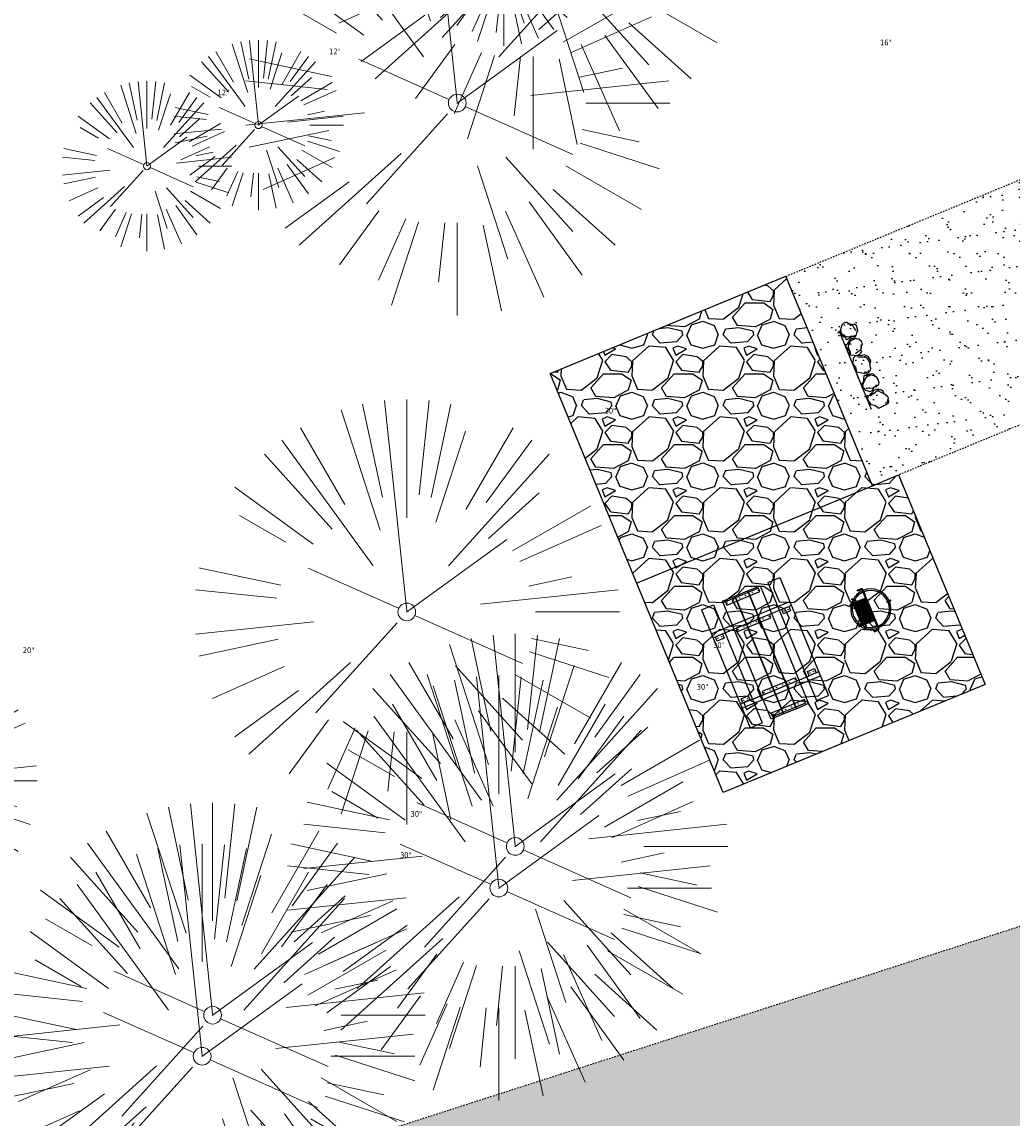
# Model space of a CAD drawing. Header units: feet. Extents: x 1133447 to 1140710, y 647622 to 649877.
# Tile 69 of 84: x 1134967 to 1135037, y 648955 to 649032. Entities that reach past the tile are written whole.
import ezdxf

# ---------------------------------------------------------------- set-up
doc = ezdxf.new("R2010")
doc.units = ezdxf.units.FT
doc.header["$MEASUREMENT"] = 0
doc.linetypes.add('RAD', pattern=[0.13, 0.08, -0.05])
for name, color, linetype, lineweight in [('-ANGLE-IRON', 8, 'Continuous', 25), ('V-SITE-VEGE', 8, 'Continuous', 18), ('V-SITE-VEGE-TEXT', 8, 'Continuous', 18)]:
    doc.layers.add(name, color=color, linetype=linetype, lineweight=lineweight)
for name, color, linetype in [('-BARRIERROCK', 6, 'Continuous'), ('-BOLTS-LAGS-SCREWS', 7, 'Continuous'), ('-CONCRETE', 9, 'Continuous'), ('-HARDWARE', 7, 'Continuous'), ('-TIMBER', 5, 'Continuous'), ('C-CAMPSITE-PADS', 6, 'Continuous'), ('C-PRKG-ASPH', 8, 'Continuous'), ('C-PRKG-GRVL', 8, 'Continuous'), ('C-PRKG-WHEL-STOP', 9, 'Continuous'), ('C-ROAD-GRVL', 1, 'RAD'), ('C-SWLK-GRVL-PATT', 8, 'Continuous'), ('G-XREF', 7, 'Continuous'), ('L-BARRIERROCK', 6, 'Continuous')]:
    doc.layers.add(name, color=color, linetype=linetype)
doc.styles.add('SEI-Dim & Leader', font='tahoma.ttf')
pattern_1 = [(37.50000000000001, (0, 0), (-0.06299335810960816, 1.926823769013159), [0, -1.52, 0, -1.7, 0, -1.625]), (7.499999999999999, (0, 0), (1.769776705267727, 2.82214606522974), [0, -0.82, 0, -1.37, 0, -0.525]), (327.5, (-1.23, 0), (3.114141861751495, 0.005659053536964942), [0, -0.5, 0, -1.8, 0, -2.35]), (317.5, (-1.23, 0), (3.006126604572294, 0.8776755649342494), [0, -0.25, 0, -1.18, 0, -1.35])]
pattern_2 = [(115, (0, 0), (-1.132884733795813, -0.5282728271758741), [])]

# ---------------------------------------------------------------- blocks, each defined once
blk = doc.blocks.new('V-SITE-VEGE-Coniferious Tree 2')
at = {"color": 0, "linetype": 'ByBlock'}
for p, q in [((-0.0003172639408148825, 0.0025937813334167), (-0.05229705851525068, 0.4972664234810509)), ((-3.601054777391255e-05, 0.2219193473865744), (-3.601054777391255e-05, 0.5000060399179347)), ((0.02890183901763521, 0.2753366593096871), (0.05222503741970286, 0.4972664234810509)), ((-0.06264093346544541, 0.1926377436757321), (-0.1545378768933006, 0.4755369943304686)), ((-0.0574950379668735, 0.2703678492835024), (-0.1039851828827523, 0.4890788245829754)), ((0.0571938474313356, 0.2692740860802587), (0.1039131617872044, 0.4890788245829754)), ((-0.1460065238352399, 0.2528363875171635), (-0.2500390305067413, 0.4330260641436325)), ((0.06850648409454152, 0.2109817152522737), (0.1382469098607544, 0.425630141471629)), ((0.139142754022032, 0.2410654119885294), (0.2499670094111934, 0.4330260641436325)), ((-0.07913071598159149, 0.1088658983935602), (-0.2939353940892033, 0.4045257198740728)), ((0.1868724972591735, 0.2572635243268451), (0.2938633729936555, 0.4045257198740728)), ((-0.1756943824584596, 0.1950752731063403), (-0.3346129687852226, 0.3715878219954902)), ((0.09777767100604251, 0.108636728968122), (0.3345409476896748, 0.3715878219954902)), ((-0.2201011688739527, 0.1598873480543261), (-0.4045617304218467, 0.2938993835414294)), ((0.1919663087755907, 0.1728666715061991), (0.3115823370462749, 0.2805763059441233)), ((0.2487690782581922, 0.143647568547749), (0.4329900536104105, 0.2500030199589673)), ((-0.2844040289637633, 0.1641894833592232), (-0.393144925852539, 0.2269610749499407)), ((0.2658942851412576, 0.1183972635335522), (0.4567507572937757, 0.2033670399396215)), ((-0.0009318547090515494, -0.0006770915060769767), (0.2349564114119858, 0.1707208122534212)), ((-0.2961437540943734, 0.06292784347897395), (-0.4891148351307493, 0.1039491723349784)), ((-0.01992166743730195, 0.008854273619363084), (-0.2318825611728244, 0.1032199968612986)), ((0.2872695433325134, 0.06106323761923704), (0.3884790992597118, 0.08257391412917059)), ((-0.3060292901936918, 0.03215663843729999), (-0.4973024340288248, 0.05226104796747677)), ((0.173080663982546, 0.01818771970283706), (0.497230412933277, 0.05226104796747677)), ((0.3024988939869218, 0), (0.4999700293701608, 0)), ((-0.2182782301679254, -0.02292736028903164), (-0.4973024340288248, -0.05226104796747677)), ((-0.02300503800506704, -0.02554197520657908), (-0.2137781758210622, -0.2373882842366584)), ((0.01849546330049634, -0.008260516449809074), (0.2719985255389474, -0.1211160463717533)), ((-0.302185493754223, -0.0642195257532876), (-0.4891148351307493, -0.1039491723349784)), ((0.2936342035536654, -0.06241742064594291), (0.4274066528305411, -0.09084484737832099)), ((0.2891445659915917, -0.09395946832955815), (0.4755009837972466, -0.1545018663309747)), ((-0.2881436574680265, -0.1282723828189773), (-0.4568227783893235, -0.2033670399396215)), ((-0.1320480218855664, -0.1188660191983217), (-0.3716238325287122, -0.3345769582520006)), ((0.1143820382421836, -0.1271057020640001), (0.2718110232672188, -0.301920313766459)), ((0.04781873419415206, -0.1473038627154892), (0.1192466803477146, -0.3671294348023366)), ((0.2555295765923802, -0.1475434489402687), (0.4329900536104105, -0.2500030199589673)), ((-0.254528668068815, -0.1848980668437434), (-0.4045617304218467, -0.2938993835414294)), ((0.2253521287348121, -0.2029399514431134), (0.3715518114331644, -0.3345769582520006)), ((-0.1842986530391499, -0.2536176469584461), (-0.2766747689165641, -0.3807650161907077)), ((0.1131111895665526, -0.2541280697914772), (0.2033310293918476, -0.4567867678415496)), ((0.1688618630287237, -0.2324611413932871), (0.2938633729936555, -0.4045257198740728)), ((-0.1213812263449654, -0.2725449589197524), (-0.1855903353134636, -0.4167758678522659)), ((-0.09098502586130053, -0.2799408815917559), (-0.1545378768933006, -0.4755369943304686)), ((-0.02966136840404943, -0.2817638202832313), (-0.04434904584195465, -0.4216092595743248)), ((-3.601054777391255e-05, -0.2817638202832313), (-3.601054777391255e-05, -0.5000060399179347)), ((0.06104806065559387, -0.2873055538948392), (0.1039131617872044, -0.4890788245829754))]:
    blk.add_line(p, q, dxfattribs=at)
blk.add_circle((-3.601054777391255e-05, 0), 0.02083358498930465)
blk = doc.blocks.new('C_XBASE-PACTOLA_02403811')
at = {"layer": 'V-SITE-VEGE'}
for p, xscale, yscale, zscale in [((1135003.066, 649038.141), 29.99963760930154, 29.99963760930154, 29.99963760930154), ((1134997.717, 649026.387), 29.99963760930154, 29.99963760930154, 29.99963760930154), ((1134994.156, 648990.465), 29.99963760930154, 29.99963760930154, 29.99963760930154), ((1135001.808, 648973.914), 29.99963760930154, 29.99963760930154, 29.99963760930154), ((1134958.084, 648978.557), 19.99975840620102, 19.99975840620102, 19.99975840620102), ((1135000.651, 648970.974), 29.99963760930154, 29.99963760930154, 29.99963760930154), ((1134980.457, 648962.003), 29.99963760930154, 29.99963760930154, 29.99963760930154), ((1134979.718, 648959.1), 29.99963760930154, 29.99963760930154, 29.99963760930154)]:
    blk.add_blockref('V-SITE-VEGE-Coniferious Tree 2', p, dxfattribs=dict(at, xscale=xscale, yscale=yscale, zscale=zscale))
at = {"layer": 'V-SITE-VEGE', "xscale": 11.99985504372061, "yscale": 11.99985504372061, "zscale": 11.99985504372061, "rotation": 8.537736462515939e-07}
for p in [(1135001.001, 649036.437), (1134983.691, 649024.834), (1134975.822, 649021.938)]:
    blk.add_blockref('V-SITE-VEGE-Coniferious Tree 2', p, dxfattribs=at)
at = {"layer": 'V-SITE-VEGE-TEXT', "char_height": 0.4, "attachment_point": 7, "style": 'SEI-Dim & Leader'}
for s, insert in [('16"', (1135027.542083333, 649030.463)), ('12"', (1134988.6745625, 649029.834)), ('12"', (1134980.8055625, 649026.938)), ('30"', (1135008.11490625, 649004.465)), ('20"', (1134967.056604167, 648987.557)), ('30"', (1135015.76690625, 648987.914)), ('30"', (1135014.60990625, 648984.974)), ('30"', (1134994.41590625, 648976.003)), ('30"', (1134993.67690625, 648973.1))]:
    blk.add_mtext(s, dxfattribs=dict(at, insert=insert))
blk = doc.blocks.new("3'_BarrierRock")
at = {"layer": '-BARRIERROCK', "flags": 128}
for points in [[(7.788745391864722, -10.83599130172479), (15.37584164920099, -7.013299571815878), (15.29339322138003, 5.772875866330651), (15.53940092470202, 11.48821756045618), (12.61293536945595, 13.25443124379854), (9.559602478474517, 14.020650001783), (7.896299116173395, 15.17149251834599), (5.0074623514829, 15.27774238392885), (1.184128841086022, 13.5566322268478), (-1.773717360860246, 12.30032189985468), (-4.668762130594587, 12.49504304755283), (-6.532605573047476, 12.75826500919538), (-9.693894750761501, 10.83101043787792), (-13.81968260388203, 6.597990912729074), (-15.03526147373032, 2.502188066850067), (-15.26967657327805, -0.6090469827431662), (-14.52306864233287, -2.735788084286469), (-13.24140319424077, -4.423817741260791), (-11.73157866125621, -10.28614114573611), (-10.431383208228, -14.56568854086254), (-7.82677889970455, -16.37545728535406), (-5.721542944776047, -17.40100748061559), (3.706213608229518, -16.32156577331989), (7.788745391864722, -10.83599130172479)], [(-9.711106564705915, -10.39331387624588), (-10.5300777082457, -7.445199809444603), (-11.71742566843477, -0.8881917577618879), (-11.78460385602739, 1.381934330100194), (-12.21957472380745, 2.822567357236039), (-12.05729048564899, 4.284038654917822), (-10.69748708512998, 6.20744678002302), (-9.49682440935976, 7.089662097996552), (-8.10341169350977, 7.878026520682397), (-6.436167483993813, 9.303217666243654), (-4.026830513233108, 11.00878191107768), (-1.773717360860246, 12.30032189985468)], [(8.960381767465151, 12.60775377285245), (12.36066444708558, 11.15115335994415), (13.19341137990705, 9.417106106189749), (13.26279921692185, 7.683076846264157), (13.26279921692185, 5.810297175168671)]]:
    blk.add_lwpolyline(points, dxfattribs=at)
blk = doc.blocks.new("5'_BarrierRock")
at = {"layer": 'L-BARRIERROCK', "flags": 128}
for points in [[(3.796977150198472, 25.21031587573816), (-3.971151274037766, 23.41838866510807), (-10.84293678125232, 21.02912666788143), (-17.7147222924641, 19.53586684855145), (-22.19627771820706, 16.54930863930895), (-24.28770915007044, 10.27760197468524), (-26.0803419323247, 0.1233349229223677), (-25.48279766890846, -2.863184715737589), (-26.97668484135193, -7.044335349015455), (-29.06806322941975, -9.732226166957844), (-29.36686187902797, -13.31608058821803), (-11.14168239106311, -24.66494006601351), (-9.05030400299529, -29.74205430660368), (-9.05030400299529, -31.53398151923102), (-8.751505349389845, -33.62457612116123), (-1.87971984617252, -34.52053972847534), (7.680988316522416, -31.83264891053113), (16.04666099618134, -30.04072169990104), (19.63192655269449, -27.3528308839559), (27.10125632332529, -18.69186222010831), (28.89388910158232, -9.433597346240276), (24.11353502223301, -5.551075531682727), (22.02210359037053, 1.616633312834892), (21.42455933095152, 6.096412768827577), (20.82701507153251, 11.17356558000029), (21.12581372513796, 15.05604882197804), (19.03438229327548, 18.63990324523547), (15.15031808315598, 22.22375766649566), (3.796977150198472, 25.21031587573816)], [(-24.28770915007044, -3.759148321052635), (-24.28770915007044, 1.317965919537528), (-22.19627771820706, 8.187007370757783), (-18.61101215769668, 13.26412161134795), (-14.42820234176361, 18.04260703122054), (-11.44048104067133, 19.83453424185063)], [(-20.40364493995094, 4.603152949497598), (-21.8975321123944, -2.56455589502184), (-21.29998785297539, -6.447039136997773), (-20.40364493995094, -9.433597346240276), (-17.11717803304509, -15.70534258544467), (-12.93431516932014, -18.99052961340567), (-6.958872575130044, -26.75553466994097), (-5.46498540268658, -29.44342548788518), (-3.373607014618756, -30.63801791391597), (-1.87971984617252, -30.63801791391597)], [(17.54049512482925, 10.8748981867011), (21.62729471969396, 1.526720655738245), (22.61964785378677, -6.148371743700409), (17.24174951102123, -14.21204419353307), (15.44911673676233, -18.39319482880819), (13.35768530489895, -22.87301285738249), (12.1625967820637, -25.56090367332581)]]:
    blk.add_lwpolyline(points, dxfattribs=at)
blk = doc.blocks.new('Wheel_Stop')
at = {"layer": 'Defpoints'}
blk.add_line((-35.99999999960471, 6.749999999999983), (36, 6.749999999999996), dxfattribs=at)
at = {"layer": 'L-BARRIERROCK'}
for name, p, xscale, yscale, zscale, rotation in [("3'_BarrierRock", (2.711236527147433, -1.001804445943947), 0.4999999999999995, 0.4999999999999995, 0.4999999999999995, 145.0722838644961), ("5'_BarrierRock", (19.27620131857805, -0.7989231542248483), 0.25, 0.25, 0.25, 225.0722838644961), ("5'_BarrierRock", (33.95408758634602, -0.1712785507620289), 0.2499999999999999, 0.2499999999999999, 0.2499999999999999, 307.3245524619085), ("3'_BarrierRock", (-29.38382167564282, -2.169359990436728), 0.4999999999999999, 0.4999999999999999, 0.4999999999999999, 185.0722838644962), ("5'_BarrierRock", (-14.1621457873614, -1.887886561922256), 0.25, 0.25, 0.25, 185.0722838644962)]:
    blk.add_blockref(name, p, dxfattribs=dict(at, xscale=xscale, yscale=yscale, zscale=zscale, rotation=rotation))
blk = doc.blocks.new('10FT_Precast Table')
at = {"layer": '-ANGLE-IRON'}
for p, q in [((-28.53399626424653, 27.12499979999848), (-28.53399626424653, 33.62500020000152)), ((-28.53399626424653, 33.62500020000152), (-24.53403626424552, 33.62500020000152)), ((-24.53403626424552, 33.62500020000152), (-24.53403626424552, 27.12499979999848)), ((28.46604333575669, 27.12499979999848), (28.46604333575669, 33.62500020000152)), ((28.46604333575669, 33.62500020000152), (32.4660033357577, 33.62500020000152)), ((32.4660033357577, 33.62500020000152), (32.4660033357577, 27.12499979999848)), ((-24.53403626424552, 27.12499979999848), (-28.53399626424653, 27.12499979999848)), ((32.4660033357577, 27.12499979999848), (28.46604333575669, 27.12499979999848)), ((-49.49999999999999, 15.84066587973), (-52.49999999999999, 15.84066587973)), ((-52.49999999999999, 15.84066587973), (-52.49999999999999, -14.65933416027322)), ((-49.49999999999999, -14.65933416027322), (-49.49999999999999, 15.84066587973)), ((-25.53399626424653, 15.8406658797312), (-28.53399626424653, 15.8406658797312)), ((-28.53399626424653, 15.8406658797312), (-28.53399626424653, -14.65933416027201)), ((-25.53399626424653, -14.65933416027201), (-25.53399626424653, 15.8406658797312)), ((32.4660033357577, 15.84066587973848), (29.4660033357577, 15.84066587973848)), ((29.4660033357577, 15.84066587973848), (29.4660033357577, -14.65933416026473)), ((32.4660033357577, -14.65933416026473), (32.4660033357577, 15.84066587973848)), ((52.50000000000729, 15.8406658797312), (49.50000000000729, 15.8406658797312)), ((49.50000000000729, 15.8406658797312), (49.50000000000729, -14.65933416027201)), ((52.50000000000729, -14.65933416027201), (52.50000000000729, 15.8406658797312)), ((-52.49999999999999, -14.65933416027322), (-49.49999999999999, -14.65933416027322)), ((-28.53399626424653, -14.65933416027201), (-25.53399626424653, -14.65933416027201)), ((29.4660033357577, -14.65933416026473), (32.4660033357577, -14.65933416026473)), ((49.50000000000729, -14.65933416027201), (52.50000000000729, -14.65933416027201)), ((-28.53399626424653, -33.62500019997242), (-28.53399626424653, -27.12499979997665)), ((-28.53399626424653, -27.12499979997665), (-24.53403626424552, -27.12499979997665)), ((-24.53403626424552, -27.12499979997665), (-24.53403626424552, -33.62500019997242)), ((28.46604333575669, -33.62500019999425), (28.46604333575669, -27.1249997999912)), ((28.46604333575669, -27.1249997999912), (32.4660033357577, -27.1249997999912)), ((32.4660033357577, -27.1249997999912), (32.4660033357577, -33.62500019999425)), ((-24.53403626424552, -33.62500019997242), (-28.53399626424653, -33.62500019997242)), ((32.4660033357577, -33.62500019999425), (28.46604333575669, -33.62500019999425))]:
    blk.add_line(p, q, dxfattribs=at)
at = {"layer": '-BOLTS-LAGS-SCREWS'}
for centre in [(-26.53401626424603, 32.12500020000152), (-26.53401626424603, 28.62499979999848), (30.46602333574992, 32.12500020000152), (30.46602333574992, 28.62499979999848), (-50.99999999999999, 14.84066987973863), (-50.99999999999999, 9.340670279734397), (-27.03399626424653, 14.84066987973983), (-27.03399626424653, 9.340670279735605), (30.9660033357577, 14.84066987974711), (30.9660033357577, 9.34067027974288), (51.00000000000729, 14.84066987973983), (51.00000000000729, 9.340670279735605), (-50.99999999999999, 3.340670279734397), (-27.03399626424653, 3.340670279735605), (30.9660033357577, 3.340670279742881), (51.00000000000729, 3.340670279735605), (-50.99999999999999, -2.159338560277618), (-50.99999999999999, -8.159338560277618), (-27.03399626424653, -2.15933856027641), (-27.03399626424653, -8.15933856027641), (30.9660033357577, -2.159338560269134), (30.9660033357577, -8.159338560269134), (51.00000000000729, -2.15933856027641), (51.00000000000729, -8.15933856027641), (-50.99999999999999, -13.65933816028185), (-27.03399626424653, -13.65933816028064), (30.9660033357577, -13.65933816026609), (51.00000000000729, -13.65933816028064), (-26.53401626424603, -28.62499979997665), (-26.53401626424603, -32.12500019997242), (30.46602333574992, -28.6249997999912), (30.46602333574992, -32.12500019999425)]:
    blk.add_circle(centre, 0.15625000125, dxfattribs=at)
at = {"layer": '-CONCRETE'}
for p, q in [((-32.03399630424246, -35.99999999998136), (-32.03399630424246, 35.99999999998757)), ((-28.53399626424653, 35.99999999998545), (-28.53399626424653, 33.62500020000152)), ((32.4660033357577, 36), (32.4660033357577, 33.62500020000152)), ((35.96600337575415, -35.99999999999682), (35.96600337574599, 35.99999999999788)), ((-28.53399626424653, -27.12499979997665), (-28.53399626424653, 27.12499979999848)), ((32.4660033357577, -27.1249997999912), (32.4660033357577, 27.12499979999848)), ((-28.53399626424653, -35.99999999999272), (-28.53399626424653, -33.62500019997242)), ((32.4660033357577, -33.62500019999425), (32.4660033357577, -36))]:
    blk.add_line(p, q, dxfattribs=at)
at = {"layer": '-TIMBER'}
for p, q in [((-53.99999999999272, 24.74999999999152), (-54, 35.99999999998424)), ((-54, 35.99999999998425), (54, 36.0000000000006)), ((54.00000000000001, 24.75000000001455), (54.00000000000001, 36)), ((-54, 24.74999999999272), (53.99999999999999, 24.74999999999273)), ((-53.99999999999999, 6.465667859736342), (-53.99999999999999, 17.71566785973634)), ((-53.99999999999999, 17.71566785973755), (54, 17.71566785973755)), ((54.00000000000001, 17.71566785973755), (54.00000000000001, 6.46566785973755)), ((-53.99999999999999, 6.46566785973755), (54, 6.46566785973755)), ((-53.99999999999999, -5.034336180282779), (-53.99999999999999, 6.215667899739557)), ((-53.99999999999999, 6.215667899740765), (54, 6.215667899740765)), ((54.00000000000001, 6.215667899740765), (54.00000000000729, -5.034336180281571)), ((54.00000000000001, -5.034336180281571), (-53.99999999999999, -5.034336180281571)), ((-53.99999999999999, -16.53433614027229), (-53.99999999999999, -5.28433614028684)), ((54.00000000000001, -5.284336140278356), (-53.99999999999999, -5.284336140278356)), ((54.00000000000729, -5.28433614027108), (54.00000000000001, -16.53433614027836)), ((54.00000000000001, -16.53433614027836), (-53.99999999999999, -16.53433614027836)), ((-54, -35.99999999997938), (-53.99999999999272, -24.74999999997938)), ((-54, -24.74999999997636), (53.99999999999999, -24.75000000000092)), ((54.00000000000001, -36), (54.00000000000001, -24.75)), ((-54, -35.99999999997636), (53.99999999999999, -36.00000000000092))]:
    blk.add_line(p, q, dxfattribs=at)
blk = doc.blocks.new('*X439')
at = {"color": 0}
for p, q in [((146.0622026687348, 353.5980429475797), (146.1426743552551, 353.6785146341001)), ((146.0622026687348, 352.8909361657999), (146.8122026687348, 353.6409361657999)), ((146.0622026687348, 352.5373827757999), (146.8122026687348, 353.2873827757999)), ((146.0622026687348, 351.8302759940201), (146.8122026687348, 352.5802759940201)), ((146.0622026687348, 351.4767226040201), (146.8122026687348, 352.2267226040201)), ((146.0622026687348, 350.7696158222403), (146.8122026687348, 351.5196158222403)), ((146.3246548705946, 350.6785146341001), (146.8122026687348, 351.1660624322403))]:
    blk.add_line(p, q, dxfattribs=at)
blk = doc.blocks.new('Pilot Rocks FS-30_18_PA')
at = {"layer": '-HARDWARE'}
for p, q in [((-8.817777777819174, 0.04421580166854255), (-17.86666666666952, 0.04421580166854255)), ((-17.86666666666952, 0.04421580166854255), (-12.77892653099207, 0.04421580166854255)), ((-10.20000000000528, 0.04421580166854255), (10.19999999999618, 0.04421580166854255)), ((8.817777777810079, 0.04421580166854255), (17.86666666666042, 0.04421580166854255)), ((12.77892653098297, 0.04421580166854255), (17.86666666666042, 0.04421580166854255)), ((-18.93333333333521, -4.555784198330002), (-18.93333333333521, -1.355784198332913)), ((-18.93333333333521, -1.355784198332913), (-18.86666666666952, -1.355784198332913)), ((-18.86666666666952, -1.355784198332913), (-18.86666666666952, -0.9557841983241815)), ((-18.86666666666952, -1.355784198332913), (-18.86666666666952, -0.9557841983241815)), ((-18.20000000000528, -1.355784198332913), (-18.20000000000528, -0.9557841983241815)), ((-18.20000000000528, -0.9557841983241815), (-18.20000000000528, -1.355784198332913)), ((-18.20000000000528, -1.355784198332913), (-18.13333333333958, -1.355784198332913)), ((-18.13333333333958, -1.355784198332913), (-18.13333333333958, -4.555784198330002)), ((-8.817777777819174, -0.6224508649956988), (-17.86666666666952, -0.6224508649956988)), ((-13.33940419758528, -0.6224508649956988), (-17.86666666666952, -0.6224508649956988)), ((-10.20000000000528, -0.6224508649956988), (10.19999999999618, -0.6224508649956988)), ((-10.20000000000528, -0.6224508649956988), (-10.20000000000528, -11.31238912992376)), ((-9.533333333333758, -0.6224508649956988), (-9.533333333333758, -11.31238912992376)), ((-8.817777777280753, -0.6224508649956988), (-8.817777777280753, -11.64572246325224)), ((-8.284444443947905, -0.6224508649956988), (-8.284444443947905, -11.64572246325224)), ((-7.502222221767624, -0.6224508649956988), (-7.502222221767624, -11.64572246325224)), ((-6.9688888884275, -0.6224508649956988), (-6.9688888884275, -11.64572246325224)), ((-6.18666666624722, -0.6224508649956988), (-6.18666666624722, -11.64572246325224)), ((-5.653333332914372, -0.6224508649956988), (-5.653333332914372, -11.64572246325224)), ((-4.871111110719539, -0.6224508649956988), (-4.871111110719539, -11.64572246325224)), ((-4.337777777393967, -0.6224508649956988), (-4.337777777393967, -11.64572246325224)), ((-3.555555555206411, -0.6224508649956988), (-3.555555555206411, -11.64572246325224)), ((-3.022222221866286, -0.6224508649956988), (-3.022222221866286, -11.64572246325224)), ((-2.23999999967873, -0.6224508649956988), (-2.23999999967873, -11.64572246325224)), ((-1.706666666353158, -0.6224508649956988), (-1.706666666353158, -11.64572246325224)), ((-0.9244444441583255, -0.6224508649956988), (-0.9244444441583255, -11.64572246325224)), ((-0.3911111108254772, -0.6224508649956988), (-0.3911111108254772, -11.64572246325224)), ((0.3911111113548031, -0.6224508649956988), (0.3911111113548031, -11.64572246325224)), ((0.9244444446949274, -0.6224508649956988), (0.9244444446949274, -11.64572246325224)), ((1.706666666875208, -0.6224508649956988), (1.706666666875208, -11.64572246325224)), ((2.240000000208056, -0.6224508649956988), (2.240000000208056, -11.64572246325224)), ((3.022222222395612, -0.6224508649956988), (3.022222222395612, -11.64572246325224)), ((3.555555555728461, -0.6224508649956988), (3.555555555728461, -11.64572246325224)), ((4.337777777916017, -0.6224508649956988), (4.337777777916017, -11.64572246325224)), ((4.871111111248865, -0.6224508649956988), (4.871111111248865, -11.64572246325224)), ((5.653333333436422, -0.6224508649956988), (5.653333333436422, -11.64572246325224)), ((6.18666666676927, -0.6224508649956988), (6.18666666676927, -11.64572246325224)), ((6.968888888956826, -0.6224508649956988), (6.968888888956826, -11.64572246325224)), ((7.502222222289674, -0.6224508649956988), (7.502222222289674, -11.64572246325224)), ((8.28444444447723, -0.6224508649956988), (8.28444444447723, -11.64572246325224)), ((8.817777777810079, -0.6224508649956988), (8.817777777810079, -11.64572246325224)), ((17.86666666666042, -0.6224508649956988), (8.817777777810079, -0.6224508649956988)), ((9.533333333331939, -0.6224508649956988), (9.533333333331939, -11.31238912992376)), ((10.19999999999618, -0.6224508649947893), (10.19999999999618, -11.31238912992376)), ((18.13333333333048, -4.555784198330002), (18.13333333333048, -1.355784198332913)), ((18.13333333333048, -1.355784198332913), (18.19999999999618, -1.355784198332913)), ((18.93333333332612, -4.555784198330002), (18.13333333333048, -4.555784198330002)), ((18.19999999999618, -1.355784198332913), (18.19999999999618, -0.9557841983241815)), ((18.19999999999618, -1.355784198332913), (18.19999999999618, -0.9557841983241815)), ((18.86666666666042, -1.355784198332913), (18.86666666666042, -0.9557841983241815)), ((18.86666666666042, -0.9557841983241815), (18.86666666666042, -1.355784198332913)), ((18.86666666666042, -1.355784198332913), (18.93333333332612, -1.355784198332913)), ((18.93333333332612, -1.355784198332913), (18.93333333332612, -4.555784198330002)), ((-10.20000000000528, -11.31238912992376), (-10.20000000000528, -14.84572246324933)), ((-10.20000000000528, -13.68324198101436), (-10.20000000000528, -14.84572246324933)), ((-9.533333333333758, -11.31238912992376), (-9.533333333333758, -14.84572246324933)), ((-9.533333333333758, -11.64572246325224), (9.533333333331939, -11.64572246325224)), ((-9.533333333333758, -12.31238912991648), (9.533333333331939, -12.31238912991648)), ((-9.533333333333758, -14.84572246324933), (-9.533333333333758, -14.47618734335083)), ((9.533333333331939, -11.31238912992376), (9.533333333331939, -14.84572246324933)), ((9.533333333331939, -14.47618734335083), (9.533333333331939, -14.84572246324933)), ((10.19999999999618, -11.31238912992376), (10.19999999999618, -14.84572246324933)), ((10.19999999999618, -14.84572246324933), (10.19999999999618, -13.68324198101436))]:
    blk.add_line(p, q, dxfattribs=at)
at = {"layer": '-HARDWARE', "flags": 128}
for points in [[(0.04426932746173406, 18.18944163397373, 1), (-0.6223972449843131, 18.18908719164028), (-0.6206959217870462, 14.98908764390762, 1), (0.04597065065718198, 14.98944208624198), (0.04426932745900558, 18.18944163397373)], [(-11.77825193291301, -8.933957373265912, -1), (-11.29140720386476, -9.3893985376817), (-13.47752479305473, -11.72625323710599, -1), (-13.96436952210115, -11.27081207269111), (-11.77825193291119, -8.93395737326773)], [(11.77825193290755, -8.933957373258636, 1), (11.29140720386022, -9.389398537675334), (13.47752479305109, -11.72625323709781, 1), (13.96436952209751, -11.27081207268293), (11.77825193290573, -8.933957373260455)]]:
    blk.add_lwpolyline(points, format="xyb", dxfattribs=at)
at = {"layer": '-HARDWARE'}
for points in [[(-18.93333333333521, -4.555784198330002), (-18.93333333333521, -1.355784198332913), (-18.13333333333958, -1.355784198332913), (-18.13333333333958, -4.555784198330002)], [(-7.502222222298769, -11.64572246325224), (-8.28444444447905, -11.64572246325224), (-8.28444444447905, -0.6224508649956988), (-7.502222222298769, -0.6224508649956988)], [(-6.186666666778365, -11.64572246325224), (-6.968888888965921, -11.64572246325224), (-6.968888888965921, -0.6224508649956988), (-6.186666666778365, -0.6224508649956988)], [(-4.87111111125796, -11.64572246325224), (-5.653333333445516, -11.64572246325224), (-5.653333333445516, -0.6224508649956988), (-4.87111111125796, -0.6224508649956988)], [(-3.555555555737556, -11.64572246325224), (-4.337777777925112, -11.64572246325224), (-4.337777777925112, -0.6224508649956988), (-3.555555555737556, -0.6224508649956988)], [(-2.240000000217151, -11.64572246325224), (-3.022222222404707, -11.64572246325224), (-3.022222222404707, -0.6224508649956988), (-2.240000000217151, -0.6224508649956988)], [(-0.9244444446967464, -11.64572246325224), (-1.706666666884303, -11.64572246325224), (-1.706666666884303, -0.6224508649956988), (-0.9244444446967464, -0.6224508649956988)], [(-0.3911111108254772, -11.64572246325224), (0.3911111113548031, -11.64572246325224), (0.3911111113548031, -0.6224508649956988), (-0.3911111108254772, -0.6224508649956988)], [(0.9244444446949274, -11.64572246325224), (1.706666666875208, -11.64572246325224), (1.706666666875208, -0.6224508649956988), (0.9244444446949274, -0.6224508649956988)], [(2.240000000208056, -11.64572246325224), (3.022222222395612, -11.64572246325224), (3.022222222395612, -0.6224508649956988), (2.240000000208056, -0.6224508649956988)], [(3.555555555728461, -11.64572246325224), (4.337777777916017, -11.64572246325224), (4.337777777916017, -0.6224508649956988), (3.555555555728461, -0.6224508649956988)], [(4.871111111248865, -11.64572246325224), (5.653333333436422, -11.64572246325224), (5.653333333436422, -0.6224508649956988), (4.871111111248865, -0.6224508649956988)], [(6.18666666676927, -11.64572246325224), (6.968888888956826, -11.64572246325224), (6.968888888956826, -0.6224508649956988), (6.18666666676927, -0.6224508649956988)], [(7.502222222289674, -11.64572246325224), (8.28444444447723, -11.64572246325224), (8.28444444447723, -0.6224508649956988), (7.502222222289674, -0.6224508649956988)], [(18.93333333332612, -4.555784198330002), (18.93333333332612, -1.355784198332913), (18.13333333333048, -1.355784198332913), (18.13333333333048, -4.555784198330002)]]:
    blk.add_lwpolyline(points, close=True, dxfattribs=at)
for centre, radius, start, end in [((0, 9.094947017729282e-13), 17.06666666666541, 0.1484403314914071, 179.8515596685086), ((0, 0), 15.73333333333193, 0.1610200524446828, 179.8389799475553), ((-17.86666666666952, -0.9557841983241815), 1, 90, 180), ((-17.86666666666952, -0.9557841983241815), 1, 90, 180), ((17.86666666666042, -0.9557841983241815), 1, 0, 90), ((17.86666666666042, -0.9557841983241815), 1, 0, 90), ((-17.86666666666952, -0.9557841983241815), 0.3333333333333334, 90, 180), ((-17.86666666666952, -0.9557841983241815), 0.3333333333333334, 90, 180), ((0, 9.094947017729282e-13), 17.06666666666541, 182.0901397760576, 220.7490543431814), ((0, 0), 15.73333333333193, 182.2673591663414, 220.2247561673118), ((0, 0), 15.73333333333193, 319.7752438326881, 357.7326408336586), ((0, 9.094947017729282e-13), 17.06666666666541, 319.2509456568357, 357.9098602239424), ((17.86666666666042, -0.9557841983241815), 0.3333333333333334, 0, 90), ((17.86666666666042, -0.9557841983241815), 0.3333333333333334, 0, 90), ((-9.094947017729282e-13, 1.818989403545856e-12), 17.06666666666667, 220.7490543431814, 233.2977773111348), ((-9.094947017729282e-13, 1.818989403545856e-12), 15.73333333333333, 220.2247561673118, 229.5860659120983), ((-9.866666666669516, -11.64572246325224), 0.3333333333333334, 0, 180), ((-9.866666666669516, -14.84572246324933), 0.3333333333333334, 180, 0), ((-9.866666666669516, -14.84572246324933), 0.3333333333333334, 180, 0), ((-9.094947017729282e-13, 1.818989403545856e-12), 15.73333333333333, 232.7040475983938, 307.2959524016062), ((-9.094947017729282e-13, 1.818989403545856e-12), 17.06666666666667, 236.0413981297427, 303.9586018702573), ((9.866666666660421, -11.64572246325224), 0.3333333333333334, 0, 180), ((9.866666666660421, -14.84572246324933), 0.3333333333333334, 180, 0), ((9.866666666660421, -14.84572246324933), 0.3333333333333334, 180, 0), ((-9.094947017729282e-13, 1.818989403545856e-12), 15.73333333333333, 310.4139340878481, 319.7752438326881), ((-6.821210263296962e-11, 6.548361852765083e-11), 17.06666666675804, 306.7022226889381, 319.2509456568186)]:
    blk.add_arc(centre, radius, start, end, dxfattribs=at)
at = {"layer": '-HARDWARE', "rotation": 180}
for p, xscale, yscale, zscale in [((137.6663495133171, 372.583162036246), 1.066666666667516, 1.066666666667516, 1.066666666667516), ((-137.6663495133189, 372.583162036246), -1.066666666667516, 1.066666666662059, 1.066666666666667)]:
    blk.add_blockref('*X439', p, dxfattribs=dict(at, xscale=xscale, yscale=yscale, zscale=zscale))
blk = doc.blocks.new('C_PBASE-PACTOLA_02403811')
at = {"layer": 'C-CAMPSITE-PADS'}
blk.add_line((1135027.006439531, 648999.3736823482), (1135020.903926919, 649014.1641975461), dxfattribs=at)
for points in [[(1135016.469622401, 648977.717840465), (1135004.264597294, 649007.2988709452), (1135020.903926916, 649014.164197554)], [(1135028.855253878, 649000.1364963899), (1135034.957766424, 648985.3459811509), (1135016.469622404, 648977.7178404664)], [(1135027.006439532, 648999.3736823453), (1135028.855253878, 649000.1364963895)]]:
    blk.add_lwpolyline(points, dxfattribs=at)
at = {"layer": 'C-ROAD-GRVL'}
blk.add_line((1135057.280775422, 649011.8647631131), (1135028.855253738, 649000.1364967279), dxfattribs=at)
at = {"layer": 'C-ROAD-GRVL', "flags": 128}
for points in [[(1135020.903927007, 649014.1641973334), (1135064.909235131, 649032.3206276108, 0.200853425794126), (1135078.528832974, 649046.0044382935)], [(1134983.485116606, 648950.9149491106), (1135037.22310143, 648968.2226776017, 0.2216768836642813), (1135052.713678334, 648982.5925283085)]]:
    blk.add_lwpolyline(points, format="xyb", dxfattribs=at)
at = {"layer": 'Defpoints', "flags": 128}
blk.add_lwpolyline([(1135010.367109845, 648992.5083557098), (1135027.006439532, 648999.3736823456)], dxfattribs=at)
at = {"layer": '-HARDWARE', "xscale": 0.08333333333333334, "yscale": 0.08333333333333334, "zscale": 0.08333333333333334, "rotation": 292.4208648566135}
blk.add_blockref('Pilot Rocks FS-30_18_PA', (1135026.894168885, 648990.6731650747), dxfattribs=at)
at = {"xscale": 0.08333333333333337, "yscale": 0.08333333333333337, "zscale": 0.08333333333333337, "rotation": 292.4208648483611}
blk.add_blockref('10FT_Precast Table', (1135019.427012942, 648987.5922438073), dxfattribs=at)
at = {"layer": 'C-PRKG-WHEL-STOP', "xscale": 0.08333333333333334, "yscale": 0.08333333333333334, "zscale": 0.08333333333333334, "rotation": 112.4208657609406}
blk.add_blockref('Wheel_Stop', (1135026.323976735, 649007.7462956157), dxfattribs=at)
blk = doc.blocks.new('C_PHTCH-PACTOLA_02403811')
at = {"layer": 'C-PRKG-ASPH'}
h = blk.add_hatch(dxfattribs=at)
h.set_pattern_fill('ANSI31', color=256, scale=10, angle=70)
h.set_pattern_definition(pattern_2)
edge = h.paths.add_edge_path(flags=16)
edge.add_arc((1135093.567290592, 648760.3570235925), 541.9999999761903, 143.5703577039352, 153.2664360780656, ccw=False)
edge.add_arc((1135093.567290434, 648760.3570237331), 541.9999997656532, 133.8742793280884, 143.5703577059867, ccw=False)
edge.add_line((1134717.918854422, 649151.0643979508), (1134791.743864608, 649222.0439889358))
edge.add_arc((1134924.814897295, 649083.6384245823), 191.9999999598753, 124.33581191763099, 133.8742793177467, ccw=False)
edge.add_line((1134816.518779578, 649242.1816391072), (1134837.543218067, 649256.5428028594))
edge.add_arc((1134886.614896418, 649184.7029087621), 87.00000000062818, 64.86660358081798, 124.33581191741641, ccw=False)
edge.add_line((1134923.566161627, 649263.4658695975), (1134945.862647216, 649253.0055803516))
edge.add_arc((1134736.896871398, 648807.5874571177), 491.9999999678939, 56.45911934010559, 64.86660355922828, ccw=False)
edge.add_line((1135008.742528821, 649217.6654234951), (1135070.901654, 649176.4593855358))
edge.add_arc((1135036.644680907, 649124.7828938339), 62.00000000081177, -10.868034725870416, 56.45911933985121, ccw=False)
edge.add_line((1135097.532652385, 649113.0929439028), (1135091.831089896, 649083.3959326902))
edge.add_arc((1135001.481196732, 649100.7423100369), 92.00000001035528, 337.8486329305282, 349.13196525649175, ccw=False)
edge.add_line((1135086.690765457, 649066.0532714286), (1135029.43531187, 648925.4119419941))
edge.add_arc((1134573.749357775, 649110.9228871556), 491.9999995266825, 335.73595333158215, 337.84863296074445, ccw=False)
edge.add_line((1135022.286728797, 648908.7392420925), (1134970.105907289, 648792.9779079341))
edge.add_line((1134970.105907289, 648792.9779079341), (1134955.070696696, 648759.622817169))
edge.add_arc((1134506.533324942, 648961.8064625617), 492.0000003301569, 331.3465562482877, 335.7359533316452, ccw=False)
edge.add_line((1134938.281078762, 648725.8872446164), (1134902.771388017, 648660.9021647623))
edge.add_arc((1134778.161263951, 648728.9926705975), 142.0000000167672, 305.95733191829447, 331.34655630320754, ccw=False)
edge.add_line((1134861.541195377, 648614.0501326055), (1134757.483908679, 648538.5664206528))
edge.add_arc((1134835.579196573, 648430.9089730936), 133.0000000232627, 125.9573319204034, 166.4171722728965)
edge.add_arc((1134672.277915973, 648470.363906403), 35.00000000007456, 244.10855969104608, 346.41717227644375, ccw=False)
edge.add_arc((1134691.461854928, 648509.9128519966), 78.95614352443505, 214.9055155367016, 244.1168481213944, ccw=False)
edge.add_line((1134626.710174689, 648464.732186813), (1134623.062749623, 648469.9579645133))
edge.add_arc((1134821.506139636, 648608.4650796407), 241.9999999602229, 191.1167612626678, 214.9138039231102, ccw=False)
edge.add_line((1134584.046954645, 648561.8052956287), (1134566.403948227, 648651.5934078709))
edge.add_arc((1135049.172208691, 648746.4554480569), 491.9999999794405, 187.9519260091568, 191.1167612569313, ccw=False)
edge.add_line((1134561.903038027, 648678.391101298), (1134552.825444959, 648743.3771249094))
edge.add_arc((1134842.017716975, 648783.7730382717), 292.0000000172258, 166.3961174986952, 187.9519260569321, ccw=False)
edge.add_line((1134558.209758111, 648852.4537669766), (1134566.77306571, 648887.8397463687))
edge.add_arc((1135093.567290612, 648760.357023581), 542.0000000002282, 158.0478401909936, 166.396117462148, ccw=False)
edge.add_arc((1135093.567290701, 648760.357023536), 542.0000000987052, 153.2664360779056, 158.0478401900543, ccw=False)
edge = h.paths.add_edge_path()
edge.add_line((1134664.934415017, 648091.0186503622), (1134641.753924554, 648097.236757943))
edge.add_arc((1135131.441785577, 647965.8792352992), 506.9999999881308, 154.1154939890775, 164.9840567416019, ccw=False)
edge.add_arc((1135131.44177555, 647965.8792402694), 506.9999887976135, 153.4314984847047, 154.115493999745, ccw=False)
edge.add_arc((1134241.513528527, 648410.9103548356), 488.0000000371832, 333.4314984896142, 338.6383717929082)
edge.add_line((1134695.987914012, 648233.1548120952), (1134704.112198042, 648253.9264793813))
edge.add_arc((1134529.027803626, 648322.4060737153), 188.0000000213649, 338.6383717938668, 377.1954705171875)
edge.add_arc((1134651.306425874, 648360.2470375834), 60.00000000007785, 17.1954705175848, 74.97265706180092)
edge.add_line((1134666.863224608, 648418.1951696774), (1134661.500576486, 648419.8056636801))
edge.add_arc((1134691.489318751, 648509.9450223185), 94.99699278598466, 223.9418846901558, 251.5980721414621, ccw=False)
edge.add_arc((1134691.535842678, 648509.9839590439), 95.05751145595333, 214.9165962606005, 223.9393241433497, ccw=False)
edge.add_line((1134613.590003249, 648455.5746160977), (1134609.942525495, 648460.8004692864))
edge.add_arc((1134821.506139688, 648608.4650796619), 258.0000000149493, 191.1167612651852, 214.9138039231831, ccw=False)
edge.add_line((1134568.347173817, 648558.7203512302), (1134550.704167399, 648648.5084634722))
edge.add_arc((1135049.172208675, 648746.4554480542), 507.9999999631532, 187.9519260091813, 191.1167612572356, ccw=False)
edge.add_line((1134546.056886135, 648676.177626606), (1134536.979293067, 648741.163650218))
edge.add_arc((1134842.01771694, 648783.7730382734), 307.9999999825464, 166.3961174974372, 187.9519260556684, ccw=False)
edge.add_line((1134542.658637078, 648856.2170945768), (1134551.221944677, 648891.6030739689))
edge.add_arc((1135093.567290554, 648760.3570237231), 557.9999999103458, 163.9213237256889, 166.3961174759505, ccw=False)
edge.add_arc((1134538.177323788, 648920.4382053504), 19.99999999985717, 343.9213237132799, 402.7699397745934)
edge.add_line((1134552.859048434, 648934.0193305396), (1134533.446357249, 648955.005204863))
edge.add_arc((1135093.567290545, 648760.3570234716), 592.9783928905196, 146.0187423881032, 160.8370986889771, ccw=False)
edge.add_line((1134601.857481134, 649091.7855040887), (1134616.582948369, 649064.0343807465))
edge.add_arc((1134620.999668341, 649066.3780071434), 5.000000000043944, 207.9515834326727, 327.0740857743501)
edge.add_arc((1135093.567290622, 648760.3570235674), 558.0000000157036, 133.8742793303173, 147.0740857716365, ccw=False)
edge.add_line((1134706.829601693, 649162.5981949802), (1134780.654611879, 649233.5777859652))
edge.add_arc((1134924.814897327, 649083.6384245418), 208.0000000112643, 124.3358119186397, 133.8742793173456, ccw=False)
edge.add_line((1134807.494103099, 649255.3935736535), (1134828.518541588, 649269.7547374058))
edge.add_arc((1134886.614896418, 649184.7029087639), 102.9999999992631, 64.86660357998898, 124.33581191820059, ccw=False)
edge.add_line((1134930.361796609, 649277.9510118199), (1134952.658282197, 649267.4907225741))
edge.add_arc((1134736.896871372, 648807.5874570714), 508.0000000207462, 56.4591193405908, 64.86660355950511, ccw=False)
edge.add_line((1135017.583038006, 649231.0012923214), (1135079.742163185, 649189.7952543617))
edge.add_arc((1135036.644680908, 649124.782893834), 77.99999999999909, -10.868034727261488, 56.45911934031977, ccw=False)
edge.add_line((1135113.245677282, 649110.0761826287), (1135107.544114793, 649080.3791714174))
edge.add_arc((1135001.481196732, 649100.7423100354), 108.0000000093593, 337.84863293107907, 349.131965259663, ccw=False)
edge.add_line((1135101.509820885, 649060.0203951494), (1135044.254367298, 648919.3790657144))
edge.add_arc((1134573.749357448, 649110.9228872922), 507.9999998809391, 335.7359533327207, 337.84863295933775, ccw=False)
edge.add_line((1135036.873309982, 648902.1641641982), (1134969.657277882, 648753.0477392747))
edge.add_arc((1134506.53332524, 648961.8064624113), 507.9999999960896, 331.346556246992, 335.73595333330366, ccw=False)
edge.add_line((1134952.321656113, 648718.215074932), (1134916.811965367, 648653.2299950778))
edge.add_arc((1134778.161263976, 648728.9926705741), 157.9999999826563, 305.9573319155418, 331.3465563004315, ccw=False)
edge.add_line((1134870.936117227, 648601.0988607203), (1134766.878830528, 648525.6151487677))
edge.add_arc((1134835.579196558, 648430.9089731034), 117.0000000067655, 125.9573319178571, 162.264860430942)
edge.add_arc((1134752.713885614, 648457.4106757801), 29.99999999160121, 162.264860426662, 196.8024120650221)
edge.add_arc((1134835.579196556, 648430.9089731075), 113.0000000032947, 170.9217318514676, 197.5476736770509)
edge.add_line((1134727.837491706, 648396.8395581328), (1134731.162683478, 648386.3239143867))
edge.add_arc((1134529.027802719, 648322.4060734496), 212.0000009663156, 11.340079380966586, 17.54767372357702, ccw=False)
edge.add_arc((1134529.055568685, 648322.403813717), 211.9732215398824, -20.64909134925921, 11.342153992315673, ccw=False)
edge.add_arc((1134759.869013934, 648235.3149369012), 34.72371615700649, 159.1871917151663, 239.4135572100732)
edge.add_line((1134742.200276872, 648205.422593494), (1134709.513, 648185.696))
edge.add_line((1134709.513, 648185.696), (1134698.996135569, 648181.0065459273))
edge.add_arc((1135131.441785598, 647965.8792352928), 483.0000000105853, 153.5511843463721, 164.9840567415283)
h = blk.add_hatch(dxfattribs=at)
h.set_pattern_fill('ANSI31', color=256, scale=10, angle=70)
h.set_pattern_definition(pattern_2)
edge = h.paths.add_edge_path()
edge.add_arc((1134528.118781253, 648951.5747513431), 468.1169545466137, 332.7082799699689, 335.7919468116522)
edge.add_line((1134955.070696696, 648759.622817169), (1134970.105907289, 648792.9779079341))
edge.add_arc((1134854.663832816, 648781.6144823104), 116.0000000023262, 5.621742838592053, 27.25393242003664)
edge.add_line((1134957.786175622, 648834.7349342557), (1134921.92741579, 648904.3472810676))
edge.add_arc((1134737.018387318, 648809.0968155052), 208.0000000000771, 27.25393242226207, 94.11677930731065)
edge.add_line((1134722.086161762, 649016.5601342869), (1134632.500993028, 649010.1122188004))
edge.add_arc((1134637.239103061, 648944.282511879), 66.00000000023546, 94.1167793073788, 114.8502392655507)
edge.add_arc((1135093.567290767, 648760.3570235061), 542.000000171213, 153.2664360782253, 158.047840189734)
edge.add_arc((1134637.23910306, 648944.2825118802), 49.99999999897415, 94.11677930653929, 158.0478401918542, ccw=False)
edge.add_line((1134633.649625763, 648994.1535019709), (1134723.234794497, 649000.6014174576))
edge.add_arc((1134737.018387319, 648809.0968155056), 191.9999999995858, 27.25393242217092, 94.1167793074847, ccw=False)
edge.add_line((1134907.703644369, 648897.0203221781), (1134943.5624042, 648827.4079753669))
edge.add_arc((1134854.663832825, 648781.6144823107), 99.99999999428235, -26.539358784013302, 27.253932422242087, ccw=False)
at = {"layer": 'C-PRKG-GRVL'}
h = blk.add_hatch(dxfattribs=at)
h.set_pattern_fill('AR-SAND', color=256)
h.set_pattern_definition(pattern_1)
edge = h.paths.add_edge_path()
edge.add_line((1135064.909235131, 649032.3206276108), (1135020.903927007, 649014.1641973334))
edge.add_line((1135020.903927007, 649014.1641973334), (1135027.006439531, 648999.3736823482))
edge.add_line((1135027.006439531, 648999.3736823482), (1135057.280775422, 649011.8647631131))
edge.add_arc((1135058.806403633, 649008.1671343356), 4.000000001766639, -22.15136701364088, 112.4208659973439, ccw=False)
edge.add_line((1135062.511167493, 649006.6589152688), (1135078.528832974, 649046.0044382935))
edge.add_arc((1135055.374058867, 649055.4308074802), 24.99999999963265, 292.42086587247, 337.8486329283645, ccw=False)
h = blk.add_hatch(dxfattribs=at)
h.set_pattern_fill('AR-SAND', color=256)
h.set_pattern_definition(pattern_1)
edge = h.paths.add_edge_path()
edge.add_line((1135037.22310143, 648968.2226776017), (1134983.485116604, 648950.9149491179))
edge.add_line((1134983.485116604, 648950.9149491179), (1134989.616474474, 648931.8779731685))
edge.add_line((1134989.616474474, 648931.8779731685), (1135030.30801046, 648944.9837504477))
edge.add_arc((1135031.534282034, 648941.1763552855), 3.999999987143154, -22.15136746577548, 107.8525170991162, ccw=False)
edge.add_line((1135035.239045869, 648939.6681361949), (1135052.713494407, 648982.592076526))
edge.add_arc((1135029.558904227, 648992.0188974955), 25.00000000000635, 287.8525167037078, 337.84751500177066, ccw=False)
at = {"layer": 'C-SWLK-GRVL-PATT'}
h = blk.add_hatch(dxfattribs=at)
h.set_pattern_fill('GRAVEL', color=256, scale=5)
h.set_pattern_definition([(228.012787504, (3.6, 5), (-40.00000000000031, -45.00000000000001), [0.67268, -66.5954402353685]), (184.969740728, (3.15, 4.5), (59.99999999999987, 5.000000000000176), [1.15434, -114.27962380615]), (132.510447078, (2, 4.4), (50.00000000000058, -54.99999999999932), [0.8139400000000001, -80.5801629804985]), (267.273689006, (0.05, 3.15), (5.000000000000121, 100.0000000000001), [1.05119, -104.067790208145]), (292.833654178, (0, 2.1), (-24.99999999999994, 60.00000000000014), [1.030775, -102.0468656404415]), (357.273689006, (0.4, 1.15), (-100.0000000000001, 5.000000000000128), [1.05119, -104.067790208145]), (37.6942404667, (1.45, 1.1), (-64.99999999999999, -49.99999999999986), [1.390145, -137.62424274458]), (72.2553283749, (2.55, 1.95), (35.00000000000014, 110), [1.31244, -129.9316074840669]), (121.429565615, (2.95, 3.2), (-40.0000000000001, 64.99999999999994), [1.05475, -104.420365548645]), (175.236358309, (2.4, 4.1), (54.99999999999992, -5.00000000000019), [1.20416, -59.0038128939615]), (222.397437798, (1.2, 4.2), (-59.99999999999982, -54.99999999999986), [1.55724, -154.1668750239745]), (138.814074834, (5, 3.1), (-35.00000000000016, 30), [0.5315049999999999, -52.61922406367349]), (171.46923439, (4.600000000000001, 3.45), (64.99999999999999, -9.999999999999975), [1.011185, -100.107557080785]), (225, (3.6, 3.6), (-5.551115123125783e-16, -4.999999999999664), [0.707105, -6.3639628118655]), (203.198590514, (3.25, 4.2), (24.99999999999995, 9.999999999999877), [0.38079, -37.6980755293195]), (291.801409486, (2.9, 4.050000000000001), (-4.99999999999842, 15.00000000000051), [0.538515, -26.3873090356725]), (30.96375653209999, (3.1, 3.55), (15.00000000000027, 9.999999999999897), [0.874645, -28.2801144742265]), (161.565051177, (3.85, 4), (10.00000000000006, -4.999999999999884), [0.632455, -15.178933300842]), (16.389540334, (0, 4.050000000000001), (49.99999999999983, 15.00000000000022), [0.886, -87.714225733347]), (70.3461759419, (0.8500000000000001, 4.3), (-20.0000000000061, -55.00000000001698), [0.7433049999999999, -73.58703873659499]), (293.198590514, (3.85, 5), (-9.999999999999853, 24.99999999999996), [0.761575, -37.3172905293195]), (343.610459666, (4.149999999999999, 4.3), (-49.99999999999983, 15.00000000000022), [0.8859999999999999, -87.71422573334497]), (339.44395478, (0, 0.95), (-25.00000000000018, 10.00000000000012), [0.8543999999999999, -41.86561872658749]), (294.775140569, (0.8, 0.65), (-25.00000000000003, 55.00000000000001), [0.71589, -70.87321531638]), (66.8014094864, (3.9, 0), (9.999999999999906, 24.99999999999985), [0.761575, -37.3172905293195]), (17.3540246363, (4.2, 0.7000000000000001), (-64.99999999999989, -19.99999999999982), [0.838155, -82.97711807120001]), (69.44395478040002, (1.45, 0), (-10.00000000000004, -24.99999999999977), [0.4272, -42.29281872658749]), (101.309932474, (3.6, 0), (-4.999999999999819, 20.00000000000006), [0.25495, -25.240147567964]), (165.963756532, (3.55, 0.25), (14.99999999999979, -5.000000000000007), [1.030775, -19.5847531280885]), (186.009005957, (2.55, 0.5), (50.00000000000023, 4.999999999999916), [0.9552499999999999, -94.56961587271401]), (303.690067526, (3.1, 3.1), (-4.999999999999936, 9.999999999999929), [0.7211099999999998, -17.30664637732]), (353.157226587, (3.5, 2.5), (85.00000000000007, -10.00000000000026), [1.25897, -124.6378131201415]), (60.9453959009, (4.75, 2.35), (-19.99999999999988, -34.99999999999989), [0.51478, -50.963370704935]), (90, (5, 2.8), (-4.999999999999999, 5), [0.3, -4.699999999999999]), (120.256437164, (2.45, 0.65), (20.00000000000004, -35.00000000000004), [0.69462, -68.76759994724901]), (48.01278750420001, (2.1, 1.25), (40, 44.99999999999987), [1.34536, -65.92276023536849]), (0, (3, 2.25), (5, 5), [1.3, -3.7]), (325.3048464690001, (4.3, 2.25), (50.0000000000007, -34.99999999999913), [0.7905699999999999, -78.26637150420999]), (254.054604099, (4.95, 1.8), (-5.000000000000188, -20.00000000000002), [0.72801, -35.6725394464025]), (207.645975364, (4.75, 1.1), (-94.99999999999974, -50.00000000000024), [1.185325, -117.347370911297]), (175.42607874, (3.7, 0.55), (-64.99999999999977, 5.000000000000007), [1.253995, -124.1453670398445])])
h.paths.add_polyline_path([(1135020.903927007, 649014.1641973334), (1135004.264597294, 649007.2988709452), (1135016.469622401, 648977.717840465), (1135034.957766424, 648985.3459811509), (1135028.855253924, 649000.1364962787), (1135027.006439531, 648999.3736823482)])

msp = doc.modelspace()

# ---------------------------------------------------------------- block references
at = {"layer": 'G-XREF'}
msp.add_blockref('C_XBASE-PACTOLA_02403811', (0, 0), dxfattribs=at)

# ---------------------------------------------------------------- next in the draw order: block references
for name in ['C_PBASE-PACTOLA_02403811', 'C_PHTCH-PACTOLA_02403811']:
    msp.add_blockref(name, (0, 0), dxfattribs=at)

doc.saveas('drawing.dxf')
